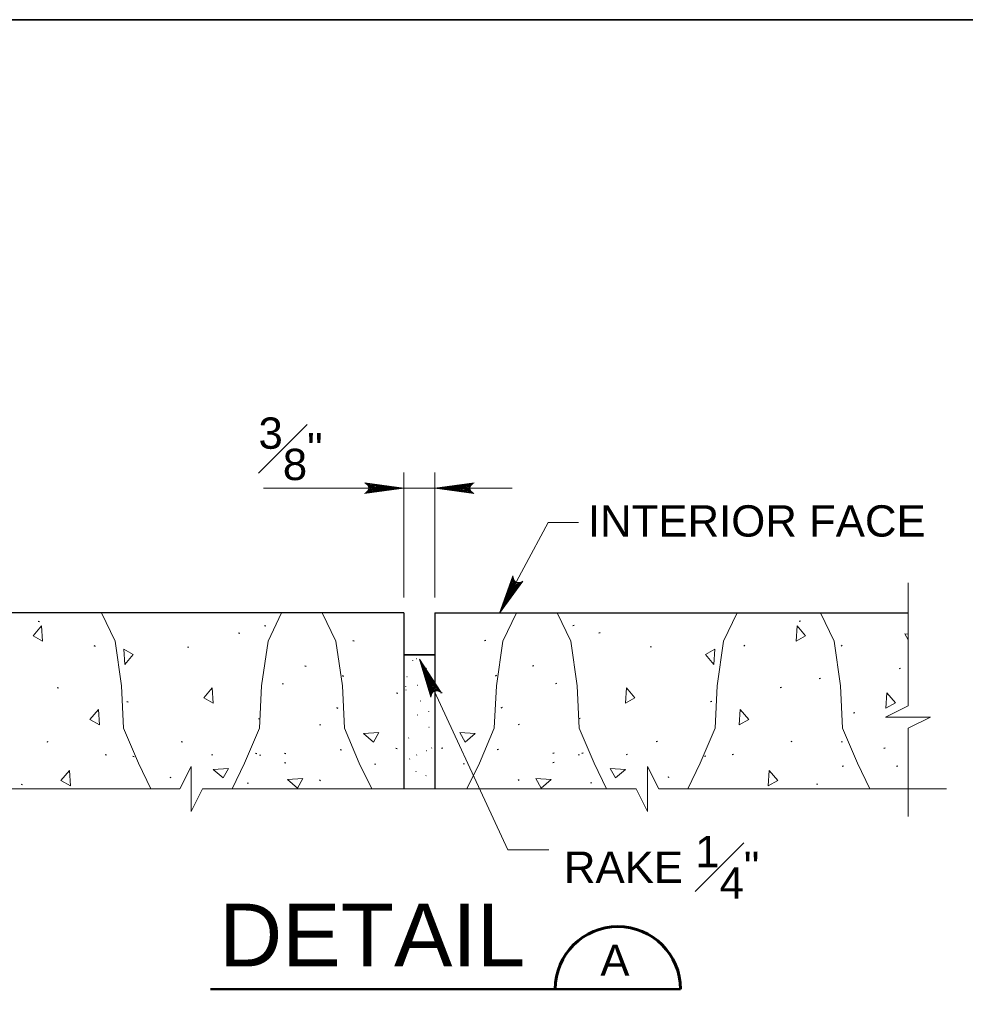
# Model space of a CAD drawing. Extents: x -1004 to 916, y -640 to 704.
# Tile 18 of 21: x 44 to 225, y 515 to 704. Entities that reach past the tile are written whole.
import ezdxf

# ---------------------------------------------------------------- set-up
doc = ezdxf.new("R2010")
doc.units = 0
doc.header["$MEASUREMENT"] = 0
for name, color, linetype, lineweight in [('Level 1', 7, 'Continuous', 18), ('Level 15', 7, 'Continuous', 18), ('Level 46', 7, 'Continuous', 18), ('Level 47', 7, 'Continuous', 18), ('Level 50', 7, 'Continuous', 18), ('Level 53', 7, 'Continuous', 18), ('Level 54', 7, 'Continuous', 18)]:
    doc.layers.add(name, color=color, linetype=linetype, lineweight=lineweight)
doc.styles.add('BORD', font='romand.shx')
doc.styles.add('NOTES', font='romans.shx')

# ---------------------------------------------------------------- blocks, each defined once
blk = doc.blocks.new('LARROW_8')
at = {"color": 0, "linetype": 'ByBlock', "lineweight": -2, "flags": 128}
blk.add_lwpolyline([(-4.93, 0.71), (0, 0), (-4.92, -0.71), (-4.77, -0.59), (-4.55, -0.38), (-4.44, -0.19), (-4.42, 0), (-4.46, 0.21), (-4.57, 0.41), (-4.79, 0.61), (-4.93, 0.71), (-0.15, 0.01), (-4.76, -0.67), (-4.62, -0.56), (-4.39, -0.34), (-4.32, -0.06), (-4.37, 0.22), (-4.5, 0.41), (-4.67, 0.57), (-4.78, 0.65), (-0.41, 0.01), (-4.56, -0.59), (-4.41, -0.49), (-4.33, -0.37), (-4.25, -0.21), (-4.21, 0.01), (-4.23, 0.19), (-4.32, 0.33), (-4.5, 0.44), (-4.61, 0.58), (-0.71, 0.01), (-4.33, -0.5), (-4.17, -0.3), (-4.12, -0.06), (-4.14, 0.22), (-4.45, 0.51), (-1.05, 0.02), (-4.12, -0.41), (-4.07, -0.26), (-3.98, -0.04), (-4.04, 0.21), (-4.28, 0.43), (-1.36, 0.02), (-4.01, -0.31), (-3.92, -0.14), (-3.88, 0.04), (-4.07, 0.33), (-1.73, 0.02), (-3.85, -0.24), (-3.79, -0.11), (-3.77, 0.04), (-3.92, 0.25), (-2.17, 0.02), (-3.71, -0.15), (-3.67, 0.05), (-3.81, 0.17), (-2.53, 0.02), (-3.61, -0.09), (-3.63, 0.1), (-2.9, 0.02), (-3.57, -0.03), (-3.59, 0.03), (-3.36, 0.03)], dxfattribs=at)
blk = doc.blocks.new('LARROW_6')
at = {"layer": 'Level 46', "color": 1, "linetype": 'Continuous', "lineweight": 18, "flags": 128}
blk.add_lwpolyline([(-4.93, 0.71), (0, 0), (-4.92, -0.71), (-4.77, -0.59), (-4.55, -0.38), (-4.44, -0.19), (-4.42, 0), (-4.46, 0.21), (-4.57, 0.41), (-4.79, 0.61), (-4.93, 0.71), (-0.15, 0.01), (-4.76, -0.67), (-4.62, -0.56), (-4.39, -0.34), (-4.32, -0.06), (-4.37, 0.22), (-4.5, 0.41), (-4.67, 0.57), (-4.78, 0.65), (-0.41, 0.01), (-4.55, -0.59), (-4.41, -0.49), (-4.33, -0.37), (-4.25, -0.21), (-4.21, 0.01), (-4.23, 0.19), (-4.32, 0.33), (-4.5, 0.44), (-4.61, 0.58), (-0.71, 0.01), (-4.33, -0.5), (-4.17, -0.3), (-4.12, -0.06), (-4.14, 0.22), (-4.45, 0.51), (-1.05, 0.02), (-4.12, -0.41), (-4.07, -0.26), (-3.98, -0.04), (-4.04, 0.21), (-4.28, 0.43), (-1.36, 0.02), (-4.01, -0.32), (-3.92, -0.14), (-3.88, 0.04), (-4.07, 0.33), (-1.73, 0.02), (-3.85, -0.24), (-3.79, -0.11), (-3.77, 0.04), (-3.92, 0.25), (-2.17, 0.02), (-3.71, -0.15), (-3.67, 0.05), (-3.81, 0.17), (-2.53, 0.02), (-3.61, -0.09), (-3.63, 0.1), (-2.9, 0.02), (-3.57, -0.03), (-3.59, 0.03), (-3.36, 0.03)], dxfattribs=at)

msp = doc.modelspace()

# ---------------------------------------------------------------- linework, layer by layer
at = {"layer": 'Level 1', "color": 3, "linetype": 'Continuous', "lineweight": 35}
msp.add_3dface([(-1003.74, 704.14), (916.28, 704.14), (916.28, -639.88), (-1003.74, -639.88)], dxfattribs=at)
at = {"layer": 'Level 15', "color": 7, "linetype": 'Continuous', "lineweight": 25}
for p, q in [((117.88, 590.44), (27.24, 590.44)), ((117.88, 590.44), (117.88, 556.72)), ((123.85, 590.44), (214.5, 590.44)), ((123.85, 590.44), (123.85, 556.72))]:
    msp.add_line(p, q, dxfattribs=at)
at = {"layer": 'Level 15', "color": 7, "linetype": 'Continuous', "lineweight": 35}
msp.add_line((117.88, 582.44), (123.85, 582.44), dxfattribs=at)
at = {"layer": 'Level 46', "color": 1, "linetype": 'Continuous', "lineweight": 18, "flags": 128}
for points in [[(151.38, 607.81), (145.54, 607.81), (136.22, 590.42)], [(145.7, 545.06), (137.8, 545.06), (120.9, 581.57)]]:
    msp.add_lwpolyline(points, dxfattribs=at)
at = {"layer": 'Level 47', "color": 30, "linetype": 'Continuous', "lineweight": 50}
msp.add_line((80.88, 518.34), (170.89, 518.34), dxfattribs=at)
at = {"layer": 'Level 47', "color": 30, "linetype": 'Continuous', "lineweight": 60}
msp.add_arc((158.9, 518.35), 12, 0, 180, dxfattribs=at)
at = {"layer": 'Level 50', "color": 1, "linetype": 'Continuous', "lineweight": 18}
for p, q in [((117.88, 593.43), (117.88, 617.35)), ((123.85, 593.43), (123.85, 617.35)), ((91.01, 614.36), (138.67, 614.36))]:
    msp.add_line(p, q, dxfattribs=at)
at = {"layer": 'Level 53', "color": 2, "linetype": 'Continuous', "lineweight": 25}
for p, q in [((47.85, 588.85), (48.08, 588.79)), ((193.88, 588.85), (193.65, 588.79)), ((91.2, 588.05), (91.43, 587.99)), ((150.53, 588.05), (150.3, 587.99)), ((86.22, 586.66), (86.45, 586.59)), ((108.14, 585.15), (108.37, 585.08)), ((133.59, 585.15), (133.37, 585.08)), ((155.51, 586.66), (155.28, 586.59)), ((58.51, 584.18), (58.74, 584.11)), ((76.43, 583.93), (76.66, 583.87)), ((165.3, 583.93), (165.08, 583.87)), ((183.23, 584.18), (183, 584.11)), ((201.87, 584.18), (201.65, 584.11)), ((119.57, 581.38), (119.54, 581.34)), ((120.37, 581.67), (120.34, 581.63)), ((98.94, 580.3), (99.16, 580.23)), ((122.23, 579.84), (122.19, 579.8)), ((142.8, 580.3), (142.57, 580.23)), ((213.01, 579.81), (212.79, 579.75)), ((106.1, 578.43), (106.33, 578.36)), ((118.52, 578.23), (118.49, 578.2)), ((135.64, 578.43), (135.41, 578.36)), ((197.72, 577.88), (197.49, 577.81)), ((51.48, 576.17), (51.71, 576.11)), ((94.58, 576.9), (94.81, 576.84)), ((118.24, 576.41), (118.21, 576.38)), ((118.28, 575.71), (118.31, 575.68)), ((120.55, 576.55), (120.51, 576.52)), ((123.2, 575.99), (123.17, 575.96)), ((123.45, 575.71), (123.42, 575.68)), ((147.16, 576.9), (146.93, 576.84)), ((190.25, 576.17), (190.02, 576.11)), ((116.51, 575.14), (116.74, 575.07)), ((125.22, 575.14), (124.99, 575.07)), ((64.84, 573.49), (65.07, 573.42)), ((104.99, 572.3), (105.22, 572.23)), ((121.14, 573.56), (121.1, 573.53)), ((136.74, 572.3), (136.51, 572.23)), ((176.89, 573.49), (176.66, 573.42)), ((90.06, 570.2), (90.29, 570.13)), ((120.56, 570.88), (120.53, 570.85)), ((122.65, 571.6), (122.61, 571.57)), ((151.67, 570.2), (151.45, 570.13)), ((204.3, 571.29), (204.07, 571.23)), ((101.71, 569.1), (101.94, 569.03)), ((122.72, 568.52), (122.68, 568.49)), ((140.02, 569.1), (139.79, 569.03)), ((118.84, 566.49), (118.81, 566.45)), ((49.5, 565.81), (49.72, 565.74)), ((75.26, 565.81), (75.49, 565.74)), ((105.72, 564.29), (105.95, 564.23)), ((116.37, 564.54), (116.6, 564.47)), ((123.24, 564.57), (123.2, 564.54)), ((125.36, 564.54), (125.13, 564.47)), ((136.02, 564.29), (135.79, 564.23)), ((166.47, 565.81), (166.25, 565.74)), ((192.24, 565.81), (192.01, 565.74)), ((201.87, 565.75), (201.65, 565.68)), ((210.11, 564.54), (209.88, 564.47)), ((60.69, 563.32), (60.91, 563.26)), ((66.01, 563.02), (66.24, 562.95)), ((81.03, 563.32), (81.26, 563.26)), ((89.51, 563.57), (89.73, 563.5)), ((90.23, 563.26), (90.46, 563.19)), ((95.06, 563.57), (95.29, 563.5)), ((119.04, 562.47), (119, 562.44)), ((120.37, 563.24), (120.34, 563.2)), ((122.3, 564.05), (122.26, 564.01)), ((146.67, 563.57), (146.44, 563.5)), ((151.5, 563.26), (151.27, 563.19)), ((152.23, 563.57), (152, 563.5)), ((160.7, 563.32), (160.48, 563.26)), ((175.72, 563.02), (175.49, 562.95)), ((181.05, 563.32), (180.82, 563.26)), ((95.06, 561.8), (95.29, 561.74)), ((112.26, 561.56), (112.48, 561.5)), ((129.48, 561.56), (129.25, 561.5)), ((146.67, 561.8), (146.44, 561.74)), ((202.12, 561.08), (201.89, 561.01)), ((212.53, 561.08), (212.3, 561.01)), ((73.07, 558.99), (73.29, 558.92)), ((120.2, 560.06), (120.17, 560.03)), ((122.16, 559.29), (122.12, 559.26)), ((168.67, 558.99), (168.44, 558.92)), ((44.57, 557.63), (44.8, 557.57)), ((87.87, 557.89), (88.09, 557.83)), ((101.71, 558.44), (101.94, 558.37)), ((140.02, 558.44), (139.79, 558.37)), ((153.87, 557.89), (153.64, 557.83)), ((197.16, 557.63), (196.93, 557.57))]:
    msp.add_line(p, q, dxfattribs=at)
at = {"layer": 'Level 53', "color": 2, "linetype": 'Continuous', "lineweight": 18, "flags": 128}
for points in [[(59.96, 590.44), (62.58, 585.04), (63.8, 576.49), (64.2, 568.35), (67.05, 561.63), (69.43, 556.72)], [(94.49, 590.44), (91.88, 585.04), (90.65, 576.49), (90.25, 568.35), (87.4, 561.63), (85.02, 556.72)], [(102.28, 590.44), (104.9, 585.04), (106.12, 576.49), (106.52, 568.35), (109.37, 561.63), (111.75, 556.72)], [(139.45, 590.44), (136.84, 585.04), (135.62, 576.49), (135.21, 568.35), (132.36, 561.63), (129.98, 556.72)], [(147.24, 590.44), (149.86, 585.04), (151.08, 576.49), (151.49, 568.35), (154.33, 561.63), (156.72, 556.72)], [(181.77, 590.44), (179.16, 585.04), (177.94, 576.49), (177.53, 568.35), (174.68, 561.63), (172.3, 556.72)], [(197.7, 590.44), (200.32, 585.04), (201.54, 576.49), (201.94, 568.35), (204.79, 561.63), (207.17, 556.72)], [(214.5, 585.31), (213.87, 586.42), (214.5, 586.38)]]:
    msp.add_lwpolyline(points, dxfattribs=at)
at = {"layer": 'Level 53', "color": 2, "linetype": 'Continuous', "lineweight": 18}
for points in [[(48.5, 587.97), (46.87, 586.06), (48.69, 585.03)], [(193.23, 587.97), (194.87, 586.06), (193.04, 585.03)], [(64.43, 580.58), (66.07, 582.49), (64.24, 583.52)], [(177.3, 580.58), (175.67, 582.49), (177.49, 583.52)], [(81.2, 576.09), (79.56, 574.18), (81.39, 573.15)], [(160.54, 576.09), (162.17, 574.18), (160.35, 573.15)], [(210.43, 575.13), (212.06, 573.21), (210.24, 572.18)], [(59.4, 571.97), (57.77, 570.06), (59.59, 569.03)], [(182.33, 571.97), (183.97, 570.06), (182.14, 569.03)], [(110.15, 567.32), (112.07, 565.69), (113.1, 567.51)], [(131.58, 567.32), (129.66, 565.69), (128.64, 567.51)], [(81.35, 560.47), (83.26, 558.84), (84.29, 560.66)], [(160.39, 560.47), (158.47, 558.84), (157.44, 560.66)], [(53.83, 560.27), (52.2, 558.35), (54.02, 557.33)], [(95.62, 558.53), (97.54, 556.9), (98.57, 558.72)], [(146.11, 558.53), (144.19, 556.9), (143.17, 558.72)], [(187.9, 560.27), (189.54, 558.35), (187.71, 557.33)]]:
    msp.add_3dface(points, dxfattribs=at)
at = {"layer": 'Level 54', "color": 92, "linetype": 'Continuous', "lineweight": 18}
for p, q in [((214.5, 572.65), (214.5, 596.24)), ((214.5, 551.45), (214.5, 568.34)), ((75, 556.72), (19.85, 556.72)), ((79.31, 556.72), (162.42, 556.72)), ((166.73, 556.72), (221.88, 556.72))]:
    msp.add_line(p, q, dxfattribs=at)
at = {"layer": 'Level 54', "color": 92, "linetype": 'Continuous', "lineweight": 18, "flags": 128}
for points in [[(214.5, 568.34), (218.81, 570.5), (210.18, 570.5), (214.5, 572.65)], [(79.31, 556.72), (77.16, 552.4), (77.16, 561.03), (75, 556.72)], [(162.42, 556.72), (164.58, 552.4), (164.58, 561.03), (166.73, 556.72)]]:
    msp.add_lwpolyline(points, dxfattribs=at)

# ---------------------------------------------------------------- block references
at = {"layer": 'Level 46', "color": 1, "linetype": 'Continuous', "lineweight": 18}
for p, xscale, yscale, zscale, rotation in [((136.22, 590.42), 1.524000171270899, 1.524000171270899, 1.524000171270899, 241.8071435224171), ((120.9, 581.57), 1.523999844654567, 1.523999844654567, 1.523999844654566, 114.8404465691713)]:
    msp.add_blockref('LARROW_6', p, dxfattribs=dict(at, xscale=xscale, yscale=yscale, zscale=zscale, rotation=rotation))
at = {"layer": 'Level 50', "color": 1, "linetype": 'Continuous', "lineweight": 18, "xscale": 1.519127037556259, "yscale": -1.469972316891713, "zscale": 0.03174999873}
msp.add_blockref('LARROW_8', (117.88, 614.36), dxfattribs=at)
at = {"layer": 'Level 50', "color": 1, "linetype": 'Continuous', "lineweight": 18, "xscale": 1.519127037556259, "yscale": -1.469972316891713, "zscale": 0.03174999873, "rotation": 180}
msp.add_blockref('LARROW_8', (123.85, 614.36), dxfattribs=at)

# ---------------------------------------------------------------- texts
at = {"layer": 'Level 46', "color": 1, "linetype": 'Continuous', "lineweight": 25, "insert": (153.15, 611.08), "char_height": 6, "attachment_point": 1, "line_spacing_factor": 0.722892, "style": 'NOTES'}
msp.add_mtext('\\fArial|b0|i0|c0|p39;INTERIOR FACE', dxfattribs=at)
at = {"layer": 'Level 46', "color": 1, "linetype": 'Continuous', "lineweight": 25, "insert": (148.56, 547.72), "char_height": 6, "attachment_point": 1, "style": 'NOTES'}
msp.add_mtext('\\A1;\\fArial|b0|i0|c0|p39;RAKE \\S1#4;"', dxfattribs=at)
at = {"layer": 'Level 47', "color": 30, "linetype": 'Continuous', "lineweight": 60, "insert": (82.5, 534.73), "char_height": 12, "attachment_point": 1, "line_spacing_factor": 0.600197, "style": 'BORD'}
msp.add_mtext('\\fArial|b0|i0|c0|p39;DETAIL', dxfattribs=at)
at = {"layer": 'Level 47', "color": 30, "linetype": 'Continuous', "lineweight": 35, "insert": (155.54, 526.91), "char_height": 6, "attachment_point": 1, "line_spacing_factor": 0.725792, "style": 'NOTES'}
msp.add_mtext('\\fArial|b0|i0|c0|p39;A', dxfattribs=at)
at = {"layer": 'Level 50', "color": 1, "linetype": 'Continuous', "lineweight": 25, "insert": (90.05, 627.91), "char_height": 6, "attachment_point": 1, "style": 'NOTES'}
msp.add_mtext('\\A1;\\fArial|b0|i0|c0|p39;\\S3#8;"', dxfattribs=at)

doc.saveas('drawing.dxf')
